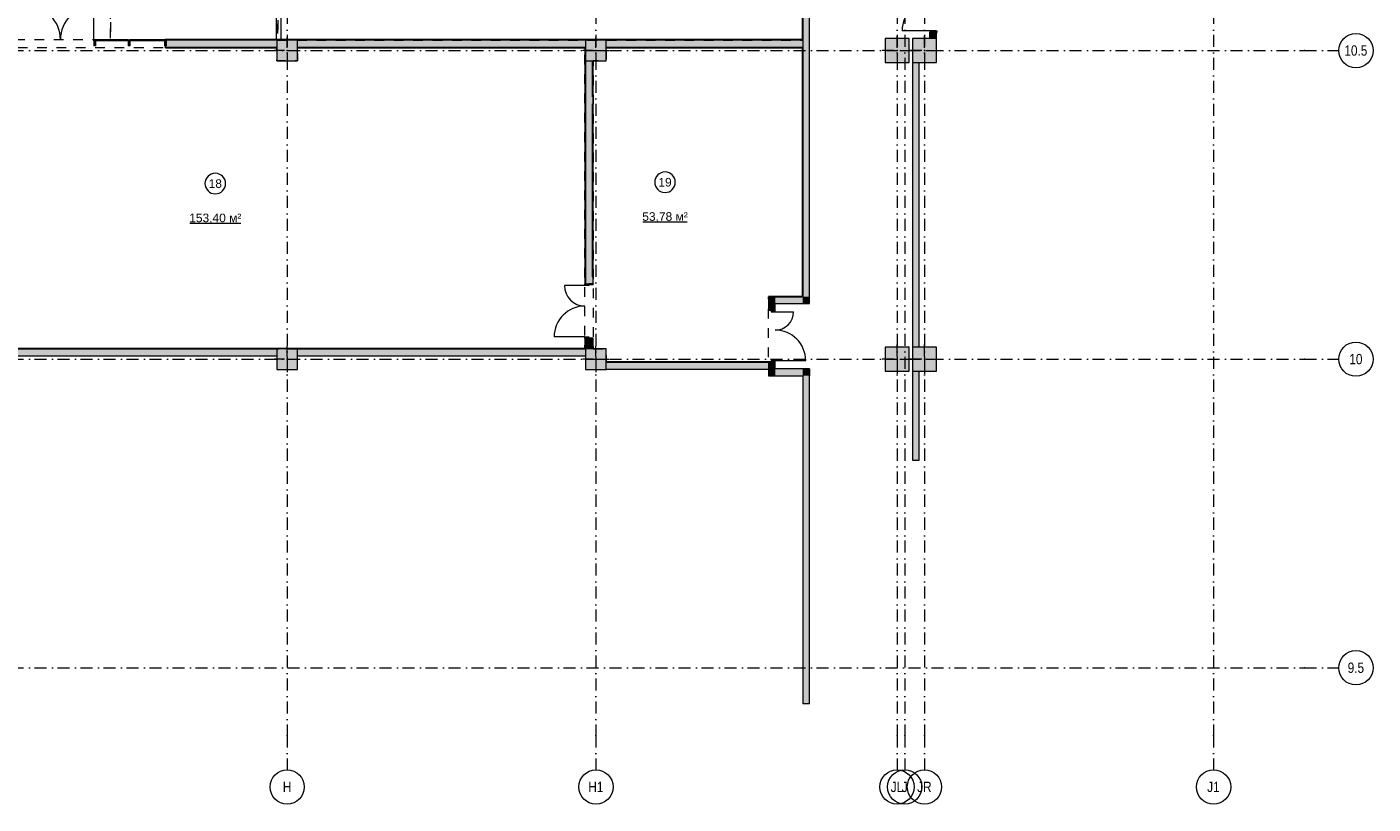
# Model space of a CAD drawing. Header units: millimetres. Extents: x -14761 to 157739, y -22400 to 107990.
# Tile 67 of 81: x 118415 to 157650, y -3975 to 18690. Entities that reach past the tile are written whole.
import ezdxf

# ---------------------------------------------------------------- set-up
doc = ezdxf.new("R2010")
doc.units = ezdxf.units.MM
doc.header["$MEASUREMENT"] = 0
doc.linetypes.add('Штриховая', pattern=[564.444447, 282.222223, -282.222223])
doc.linetypes.add('Штрихпунктирная', pattern=[670.277762, 352.777767, -176.388884, 0, -141.111112])
for name, color, linetype in [('Конструктив - ГКЛ', 7, 'Continuous'), ('Конструктив - Колонны', 7, 'Continuous'), ('Конструктив - Навесные Стены', 7, 'Continuous'), ('Конструктив - стены бассейнов жб нов', 7, 'Continuous'), ('Конструктив - Стены Блок 200 нов', 7, 'Continuous'), ('Конструктив - Стены Внутр сущ.', 7, 'Continuous'), ('Элемент Модели - Зона', 7, 'Continuous'), ('Элемент Модели - Оси', 7, 'Continuous')]:
    doc.layers.add(name, color=color, linetype=linetype)
doc.styles.add('СГЕНЕРИР_СТИЛЬ_1', font='txt')
doc.styles.add('СГЕНЕРИР_СТИЛЬ_3', font='txt')

msp = doc.modelspace()

# ---------------------------------------------------------------- hatches: boundary and pattern name
at = {"layer": 'Конструктив - ГКЛ', "linetype": 'Continuous', "lineweight": 0, "true_color": 0x000000}
for points in [[(141013, 45100), (141013, 18325), (141025, 18325), (141025, 45100)], [(141013, 18300), (141025, 18300), (141025, 18320), (141013, 18320)], [(141013, 18075), (141013, 10825), (141025, 10825), (141025, 18075)], [(141013, 10832), (140025, 10832), (140025, 10820), (141013, 10820)], [(141013, 10820), (141025, 10820), (141013, 10832)], [(134675, 9312), (117364, 9312), (117364, 9300), (134675, 9300)], [(134680, 9312), (134700, 9311), (134700, 9312)], [(134680, 9300), (134700, 9300), (134700, 9311), (134680, 9312)], [(135305, 8910), (140025, 8910), (140025, 8922), (135305, 8922)]]:
    msp.add_hatch(color=18, dxfattribs=at).paths.add_polyline_path(points)
at = {"layer": 'Конструктив - Колонны', "linetype": 'Continuous', "lineweight": 0, "true_color": 0x000000}
for points in [[(125700, 17700), (126300, 17700), (126300, 18300), (125700, 18300)], [(134700, 17700), (135300, 17700), (135300, 18300), (134700, 18300)], [(143425, 17650), (144125, 17650), (144125, 18350), (143425, 18350)], [(144225, 17650), (144925, 17650), (144925, 18350), (144225, 18350)], [(125700, 8700), (126300, 8700), (126300, 9300), (125700, 9300)], [(134700, 8700), (135300, 8700), (135300, 9300), (134700, 9300)], [(143425, 8650), (144125, 8650), (144125, 9350), (143425, 9350)], [(144225, 8650), (144925, 8650), (144925, 9350), (144225, 9350)]]:
    msp.add_hatch(color=18, dxfattribs=at).paths.add_polyline_path(points)
at = {"layer": 'Конструктив - Навесные Стены', "linetype": 'Continuous', "lineweight": 0, "true_color": 0x000000}
for points in [[(120365, 18140), (120415, 18140), (120415, 18290), (120365, 18290)], [(120400, 18310), (120400, 18290), (121380, 18290), (121380, 18310)], [(121365, 18140), (121415, 18140), (121415, 18290), (121365, 18290)], [(121400, 18310), (121400, 18290), (122435, 18290), (122435, 18310)], [(122420, 18140), (122470, 18140), (122470, 18290), (122420, 18290)]]:
    msp.add_hatch(color=18, dxfattribs=at).paths.add_polyline_path(points)
at = {"layer": 'Конструктив - Стены Блок 200 нов', "linetype": 'Continuous', "lineweight": 0, "true_color": 0x000000}
for points in [[(122445, 18080), (122465, 18080), (122465, 18100), (122465, 18320), (122445, 18320)], [(141013, 18320), (122465, 18320), (122465, 18300), (141013, 18300)], [(122465, 18100), (125700, 18100), (125700, 18300), (122465, 18300)], [(122465, 18100), (122465, 18080), (125700, 18080), (125700, 18100)], [(126300, 18300), (126300, 18100), (134700, 18100), (134700, 18300)], [(126305, 18080), (134700, 18080), (134700, 18100), (126305, 18100)], [(134700, 18080), (134700, 18100), (134680, 18100), (134680, 18080)], [(134700, 18075), (134680, 18075), (134680, 11200), (134700, 11200)], [(135300, 18300), (135300, 18100), (141025, 18100), (141025, 18300)], [(135300, 18080), (136950, 18080), (136950, 18100), (137150, 18100), (137150, 18080), (140525, 18080), (140525, 18100), (140725, 18100), (140725, 18080), (141020, 18080), (141020, 18100), (135300, 18100)], [(136958, 18080), (137142, 18080), (137142, 18092), (136958, 18092)], [(140533, 18092), (140533, 18080), (140717, 18080), (140717, 18092)], [(134700, 11200), (134795, 11200), (134900, 11200), (134900, 17700), (134700, 17700)], [(134900, 17695), (134900, 16650), (134920, 16650), (134920, 17695)], [(134908, 16458), (134920, 16458), (134920, 16642), (134908, 16642)], [(134920, 16450), (134900, 16450), (134900, 11400), (134920, 11400)], [(134908, 11208), (134920, 11208), (134920, 11392), (134908, 11392)], [(134795, 11200), (134680, 11200), (134680, 11150), (134795, 11150)], [(134920, 11200), (134900, 11200), (134795, 11200), (134795, 11180), (134920, 11180)], [(134680, 9600), (134795, 9600), (134795, 9650), (134680, 9650)], [(134680, 9312), (134700, 9312), (134700, 9600), (134680, 9600)], [(134700, 9600), (134700, 9311), (134900, 9301), (134900, 9600), (134795, 9600)], [(134920, 9620), (134795, 9620), (134795, 9600), (134900, 9600), (134920, 9600)], [(134900, 9600), (134900, 9301), (134920, 9300), (134920, 9600)], [(134900, 9301), (134700, 9311), (134700, 9300), (134900, 9300)], [(134900, 9301), (134900, 9300), (134920, 9300)]]:
    msp.add_hatch(color=18, dxfattribs=at).paths.add_polyline_path(points)
at = {"layer": 'Конструктив - Стены Внутр сущ.', "linetype": 'Continuous', "lineweight": 0, "true_color": 0x000000}
for points in [[(141225, 10820), (141225, 36000), (141025, 36000), (141025, 10820)], [(144725, 18350), (144925, 18350), (144925, 18540), (144725, 18540)], [(144810, 18540), (144925, 18540), (144925, 18580), (144810, 18580)], [(144225, 17650), (144225, 9350), (144425, 9350), (144425, 17650)], [(140025, 10620), (140225, 10620), (140025, 10820)], [(140025, 10820), (140225, 10620), (140225, 10820)], [(140025, 10620), (140025, 10420), (140225, 10420), (140225, 10620)], [(141025, 10820), (140225, 10820), (140225, 10620), (141025, 10620)], [(141025, 10820), (141225, 10620), (141225, 10820)], [(141025, 10620), (141225, 10620), (141025, 10820)], [(140110, 10420), (140110, 10380), (140225, 10380), (140225, 10420)], [(117300, 9100), (125700, 9100), (125700, 9300), (117300, 9300)], [(126300, 9100), (134700, 9100), (134700, 9300), (126300, 9300)], [(135300, 8710), (140226, 8710), (140226, 8910), (135300, 8910)], [(140025, 8718), (140225, 8718), (140225, 8920), (140025, 8920)], [(140225, 8718), (140025, 8518), (140225, 8518)], [(140225, 8718), (140025, 8718), (140025, 8518)], [(140225, 8920), (140225, 8960), (140110, 8960), (140110, 8920)], [(140225, 8518), (141025, 8518), (141025, 8718), (140225, 8718)], [(141025, 8518), (141225, 8518), (141225, 8718)], [(141025, 8518), (141225, 8718), (141025, 8718)], [(144225, 6059), (144425, 6059), (144425, 8650), (144225, 8650)], [(141025, 8518), (141025, -1055), (141225, -1055), (141225, 8518)]]:
    msp.add_hatch(color=18, dxfattribs=at).paths.add_polyline_path(points)

# ---------------------------------------------------------------- linework, layer by layer
at = {"layer": 'Конструктив - ГКЛ', "color": 251, "linetype": 'Continuous', "lineweight": 20, "true_color": 0x575757}
for p, q in [((134700, 9311), (134700, 9300)), ((134700, 9311), (134700, 9300)), ((134900, 9301), (134900, 9300))]:
    msp.add_line(p, q, dxfattribs=at)
at = {"layer": 'Конструктив - ГКЛ', "color": 251, "linetype": 'Continuous', "lineweight": 20, "true_color": 0x575757, "flags": 128}
for points in [[(141025, 18325), (141025, 45310)], [(141013, 45100), (141013, 18325)], [(141013, 18075), (141013, 10825)], [(141025, 10825), (141025, 18080)], [(141013, 10832), (140025, 10832)], [(140025, 10820), (141013, 10820)], [(117300, 9300), (125700, 9300)], [(134675, 9312), (117364, 9312)], [(126300, 9300), (134700, 9300)], [(135300, 8910), (140025, 8910)], [(140025, 8922), (135305, 8922)]]:
    msp.add_lwpolyline(points, dxfattribs=at)
at = {"layer": 'Конструктив - ГКЛ', "color": 251, "linetype": 'Continuous', "lineweight": 5, "true_color": 0x575757, "flags": 128}
for points in [[(140025, 10825), (140025, 10832)], [(141025, 10820), (141013, 10820)], [(140025, 8915), (140025, 8922)]]:
    msp.add_lwpolyline(points, dxfattribs=at)
at = {"layer": 'Конструктив - Колонны', "color": 251, "linetype": 'Continuous', "lineweight": 5, "true_color": 0x575757}
for p, q in [((126000, 18080), (126000, 18380)), ((135000, 18080), (135000, 18380)), ((143775, 18080), (143775, 18430)), ((144575, 18080), (144575, 18430)), ((125920, 18000), (125620, 18000)), ((126000, 17920), (126000, 17620)), ((126080, 18000), (126380, 18000)), ((134920, 18000), (134620, 18000)), ((135000, 17920), (135000, 17620)), ((135080, 18000), (135380, 18000)), ((143695, 18000), (143345, 18000)), ((143775, 17920), (143775, 17570)), ((143855, 18000), (144205, 18000)), ((144495, 18000), (144145, 18000)), ((144575, 17920), (144575, 17570)), ((144655, 18000), (145005, 18000)), ((143775, 9080), (143775, 9430)), ((144575, 9080), (144575, 9430)), ((126000, 9080), (126000, 9380)), ((135000, 9080), (135000, 9380)), ((125920, 9000), (125620, 9000)), ((126000, 8920), (126000, 8620)), ((126080, 9000), (126380, 9000)), ((134920, 9000), (134620, 9000)), ((135000, 8920), (135000, 8620)), ((135080, 9000), (135380, 9000)), ((143695, 9000), (143345, 9000)), ((143775, 8920), (143775, 8570)), ((143855, 9000), (144205, 9000)), ((144495, 9000), (144145, 9000)), ((144575, 8920), (144575, 8570)), ((144655, 9000), (145005, 9000))]:
    msp.add_line(p, q, dxfattribs=at)
at = {"layer": 'Конструктив - Колонны', "color": 251, "linetype": 'Continuous', "lineweight": 15, "true_color": 0x575757, "flags": 128}
for points in [[(125700, 17700), (126300, 17700), (126300, 18300), (125700, 18300)], [(134700, 17700), (135300, 17700), (135300, 18300), (134700, 18300)], [(143425, 17650), (144125, 17650), (144125, 18350), (143425, 18350)], [(144225, 17650), (144925, 17650), (144925, 18350), (144225, 18350)], [(125700, 8700), (126300, 8700), (126300, 9300), (125700, 9300)], [(134700, 8700), (135300, 8700), (135300, 9300), (134700, 9300)], [(143425, 8650), (144125, 8650), (144125, 9350), (143425, 9350)], [(144225, 8650), (144925, 8650), (144925, 9350), (144225, 9350)]]:
    msp.add_lwpolyline(points, close=True, dxfattribs=at)
at = {"layer": 'Конструктив - Колонны', "color": 251, "linetype": 'Continuous', "lineweight": 5, "true_color": 0x575757}
for p in [(126000, 18000), (135000, 18000), (143775, 18000), (144575, 18000), (126000, 9000), (135000, 9000), (143775, 9000), (144575, 9000)]:
    msp.add_point(p, dxfattribs=at)
at = {"layer": 'Конструктив - Навесные Стены', "color": 7, "linetype": 'Continuous', "lineweight": 15}
for p, q in [((120365, 18320), (120365, 19295)), ((120365, 18320), (120365, 18280)), ((120365, 18280), (120365, 18320)), ((120365, 18290), (120365, 18140)), ((120415, 18290), (120365, 18290)), ((120415, 18140), (120365, 18140)), ((120415, 18290), (120415, 18140)), ((121365, 18290), (121365, 18140)), ((121415, 18290), (121365, 18290)), ((121415, 18140), (121365, 18140)), ((121415, 18290), (121415, 18140)), ((122420, 18290), (122420, 18140)), ((122470, 18290), (122420, 18290)), ((122470, 18140), (122420, 18140)), ((122470, 18290), (122470, 18140))]:
    msp.add_line(p, q, dxfattribs=at)
at = {"layer": 'Конструктив - Навесные Стены', "color": 7, "linetype": 'Continuous', "lineweight": 15, "flags": 128}
for points in [[(120400, 18310), (120400, 18290), (121380, 18290), (121380, 18310)], [(121400, 18310), (121400, 18290), (122435, 18290), (122435, 18310)]]:
    msp.add_lwpolyline(points, close=True, dxfattribs=at)
at = {"layer": 'Конструктив - Навесные Стены', "color": 7, "linetype": 'Continuous', "lineweight": 15}
for centre, start, end in [((118415, 18320), 359.9997, 89.9997), ((120365, 18320), 89.9997, 179.9997)]:
    msp.add_arc(centre, 975, start, end, dxfattribs=at)
at = {"layer": 'Конструктив - стены бассейнов жб нов', "color": 251, "linetype": 'Continuous', "lineweight": 15, "true_color": 0x575757}
for p, q in [((125675, 18325), (125687, 18325)), ((125687, 18325), (125700, 18325)), ((125700, 18325), (125800, 18325)), ((125800, 18325), (125812, 18325)), ((125812, 18325), (125825, 18325))]:
    msp.add_line(p, q, dxfattribs=at)
at = {"layer": 'Конструктив - стены бассейнов жб нов', "color": 251, "linetype": 'Continuous', "lineweight": 15, "true_color": 0x575757, "flags": 128}
for points in [[(125675, 24100), (125675, 18325)], [(125825, 18325), (125825, 24100)], [(125675, 18320), (125687, 18320)], [(125687, 18320), (125700, 18320)], [(125700, 18320), (125800, 18320)], [(125800, 18320), (125812, 18320)], [(125812, 18320), (125825, 18320)]]:
    msp.add_lwpolyline(points, dxfattribs=at)
at = {"layer": 'Конструктив - Стены Блок 200 нов', "color": 251, "linetype": 'Continuous', "lineweight": 20, "true_color": 0x575757}
for p, q in [((122445, 18320), (122445, 18080)), ((122465, 18320), (122445, 18320)), ((122445, 18320), (122445, 18080)), ((122465, 18080), (122445, 18080)), ((122465, 18080), (122445, 18080)), ((122465, 18100), (122465, 18320)), ((125700, 18300), (122465, 18300)), ((122465, 18100), (125700, 18100)), ((134700, 18300), (126300, 18300)), ((126305, 18100), (126300, 18100)), ((126305, 18100), (134700, 18100)), ((141013, 18300), (135300, 18300)), ((135300, 18100), (141020, 18100)), ((141013, 18320), (141013, 18300)), ((141013, 18320), (141013, 18300)), ((141013, 18300), (141025, 18300)), ((141013, 18300), (141025, 18300)), ((141025, 18100), (141020, 18100)), ((141025, 18300), (141025, 18320)), ((141025, 18300), (141025, 18320)), ((134700, 17700), (134700, 11200)), ((134900, 17700), (134900, 17695)), ((134900, 16650), (134900, 17695)), ((134900, 11400), (134900, 16450)), ((134680, 11200), (134700, 11200)), ((134680, 11200), (134700, 11200)), ((134680, 11200), (134700, 11200)), ((134700, 11200), (134795, 11200)), ((134700, 11200), (134795, 11200)), ((134700, 11200), (134795, 11200)), ((134795, 11200), (134795, 11180)), ((134900, 11200), (134795, 11200)), ((134795, 11180), (134920, 11180)), ((134795, 11180), (134920, 11180)), ((134920, 11200), (134920, 11180)), ((134920, 11200), (134920, 11180)), ((134680, 9600), (134700, 9600)), ((134680, 9600), (134700, 9600)), ((134680, 9600), (134700, 9600)), ((134700, 9600), (134700, 9312)), ((134700, 9600), (134795, 9600)), ((134700, 9600), (134795, 9600)), ((134700, 9600), (134795, 9600)), ((134795, 9620), (134920, 9620)), ((134795, 9600), (134795, 9620)), ((134795, 9620), (134920, 9620)), ((134900, 9600), (134795, 9600)), ((134900, 9301), (134900, 9600)), ((134920, 9600), (134920, 9620)), ((134920, 9600), (134920, 9620)), ((134700, 9312), (134680, 9312)), ((134700, 9312), (134680, 9312)), ((134700, 9311), (134700, 9312)), ((134700, 9311), (134700, 9312))]:
    msp.add_line(p, q, dxfattribs=at)
at = {"layer": 'Конструктив - Стены Блок 200 нов', "color": 251, "linetype": 'Continuous', "lineweight": 5, "true_color": 0x575757}
for p, q in [((134680, 11150), (134080, 11150)), ((134680, 11150), (134680, 11200)), ((134680, 11200), (134795, 11200)), ((134795, 11150), (134680, 11150)), ((134795, 11200), (134795, 11150)), ((134680, 9650), (133780, 9650)), ((134680, 9600), (134680, 9650)), ((134680, 9650), (134795, 9650)), ((134795, 9600), (134680, 9600)), ((134795, 9650), (134795, 9600))]:
    msp.add_line(p, q, dxfattribs=at)
at = {"layer": 'Конструктив - Стены Блок 200 нов', "color": 251, "linetype": 'Continuous', "lineweight": 20, "true_color": 0x575757, "flags": 128}
for points in [[(141013, 18320), (122465, 18320)], [(122465, 18080), (125700, 18080)], [(126305, 18080), (134700, 18080)], [(134680, 18100), (134680, 18080)], [(134680, 18100), (134700, 18100)], [(134680, 18075), (134680, 11200)], [(135300, 18080), (136950, 18080)], [(136958, 18080), (137142, 18080)], [(137150, 18080), (140525, 18080)], [(140533, 18080), (140717, 18080)], [(140725, 18080), (141013, 18080)], [(141025, 18320), (141025, 18300)], [(141025, 18300), (141025, 18100)], [(141025, 18100), (141025, 18080)], [(134920, 16650), (134920, 17695)], [(134920, 16458), (134920, 16642)], [(134920, 11400), (134920, 16450)], [(134920, 11208), (134920, 11392)], [(134680, 9600), (134680, 9312)], [(134920, 9300), (134920, 9600)]]:
    msp.add_lwpolyline(points, dxfattribs=at)
at = {"layer": 'Конструктив - Стены Блок 200 нов', "color": 251, "linetype": 'Continuous', "lineweight": 5, "true_color": 0x575757}
for centre, radius, start, end in [((134680, 11150), 600, 180, 270), ((134680, 9650), 900, 90, 180)]:
    msp.add_arc(centre, radius, start, end, dxfattribs=at)
at = {"layer": 'Конструктив - Стены Внутр сущ.', "color": 251, "linetype": 'Continuous', "lineweight": 15, "true_color": 0x575757}
msp.add_line((144810, 18580), (143922, 18580), dxfattribs=at)
at = {"layer": 'Конструктив - Стены Внутр сущ.', "color": 251, "linetype": 'Continuous', "lineweight": 20, "true_color": 0x575757}
for p, q in [((144725, 18540), (144725, 18503)), ((144810, 18540), (144725, 18540)), ((144810, 18540), (144725, 18540)), ((144810, 18540), (144725, 18540)), ((144725, 18540), (144725, 18503)), ((144725, 18540), (144725, 18503)), ((144925, 18540), (144810, 18540)), ((144925, 18540), (144810, 18540)), ((144925, 18540), (144810, 18540)), ((144925, 18540), (144925, 18503)), ((144925, 18540), (144925, 18503)), ((144925, 18540), (144925, 18503)), ((140110, 10420), (140025, 10420)), ((140110, 10420), (140025, 10420)), ((140225, 10420), (140110, 10420)), ((140225, 10420), (140110, 10420)), ((140225, 10420), (140110, 10420)), ((140110, 8920), (140025, 8920)), ((140110, 8920), (140025, 8920)), ((140225, 8920), (140110, 8920)), ((140225, 8920), (140110, 8920)), ((140225, 8920), (140110, 8920))]:
    msp.add_line(p, q, dxfattribs=at)
at = {"layer": 'Конструктив - Стены Внутр сущ.', "color": 251, "linetype": 'Continuous', "lineweight": 30, "true_color": 0x575757}
for p, q in [((144810, 18540), (144810, 18580)), ((144810, 18580), (144925, 18580)), ((144925, 18540), (144810, 18540)), ((144925, 18580), (144925, 18540))]:
    msp.add_line(p, q, dxfattribs=at)
at = {"layer": 'Конструктив - Стены Внутр сущ.', "color": 251, "linetype": 'Continuous', "lineweight": 5, "true_color": 0x575757}
for p, q in [((140110, 10420), (140110, 10380)), ((140225, 10420), (140110, 10420)), ((140110, 10380), (140225, 10380)), ((140225, 10380), (140225, 10420)), ((140225, 10380), (140757, 10380)), ((140225, 8960), (140110, 8960)), ((140110, 8960), (140110, 8920)), ((140110, 8920), (140225, 8920)), ((140225, 8920), (140225, 8960)), ((140225, 8960), (141113, 8960))]:
    msp.add_line(p, q, dxfattribs=at)
at = {"layer": 'Конструктив - Стены Внутр сущ.', "color": 251, "linetype": 'Continuous', "lineweight": 20, "true_color": 0x575757, "flags": 128}
for points in [[(141025, 36000), (141025, 10820)], [(141225, 10820), (141225, 36000)], [(144725, 18540), (144725, 18350)], [(144925, 18350), (144925, 18540)], [(144225, 17650), (144225, 9350)], [(144425, 9350), (144425, 17650)], [(140025, 10820), (140025, 10620)], [(141025, 10820), (140025, 10820)], [(140025, 10620), (140025, 10420)], [(140225, 10620), (141225, 10620)], [(140225, 10420), (140225, 10620)], [(141225, 10620), (141225, 10820)], [(125700, 9300), (117300, 9300)], [(117300, 9100), (125700, 9100)], [(134700, 9300), (126300, 9300)], [(126300, 9100), (134700, 9100)], [(140226, 8910), (135300, 8910)], [(135300, 8710), (140226, 8710)], [(140025, 8920), (140025, 8518)], [(140225, 8718), (140225, 8920)], [(141225, 8718), (140225, 8718)], [(140226, 8710), (140226, 8910)], [(141225, 8718), (141225, 8518)], [(144225, 8650), (144225, 6059)], [(144425, 6059), (144425, 8650)], [(140025, 8518), (140225, 8518)], [(140225, 8518), (141025, 8518)], [(141025, 8518), (141025, -1055)], [(141225, -1055), (141225, 8518)], [(144225, 6059), (144425, 6059)], [(141225, -1055), (141025, -1055)]]:
    msp.add_lwpolyline(points, dxfattribs=at)
at = {"layer": 'Конструктив - Стены Внутр сущ.', "color": 251, "linetype": 'Continuous', "lineweight": 5, "true_color": 0x575757}
for centre, radius, start, end in [((144810, 18580), 888, 90, 180), ((140225, 10380), 532, 270, 0), ((140225, 8960), 888, 0, 90)]:
    msp.add_arc(centre, radius, start, end, dxfattribs=at)
at = {"layer": 'Элемент Модели - Зона', "color": 7, "linetype": 'Continuous', "lineweight": 15}
for p, q in [((123160, 12967), (124650, 12967)), ((136362, 13008), (137663, 13008))]:
    msp.add_line(p, q, dxfattribs=at)
at = {"layer": 'Элемент Модели - Зона', "color": 7, "linetype": 'Штриховая', "lineweight": 15, "flags": 128}
for points in [[(36150, 44957), (36110, 44957), (36110, 36320), (41880, 36320), (41880, 39142), (45143, 42405), (45157, 42391), (45157, 42420), (63300, 42420), (63300, 42400), (77400, 42400), (77400, 42420), (114081, 42420), (117317, 39177), (117320, 38842), (117320, 36305), (117360, 36305), (117360, 34300), (117120, 34300), (117120, 35700), (116700, 35700), (116700, 36100), (108300, 36100), (108300, 35700), (107700, 35700), (107700, 36100), (99320, 36100), (99320, 26970), (107700, 26970), (107700, 27650), (108300, 27650), (108300, 26460), (112380, 26460), (112380, 27370), (112500, 27370), (112500, 21180), (117120, 21180), (117120, 26250), (116650, 26250), (116650, 27750), (117120, 27750), (117120, 32800), (117360, 32800), (117360, 20150), (117120, 20150), (117120, 20940), (99320, 20940), (99320, 14650), (117120, 14650), (117120, 17700), (116700, 17700), (116700, 18326), (117120, 18326), (117120, 18650), (117360, 18650), (117360, 18320), (120850, 18320), (120850, 37205), (120239, 37205), (120239, 45000), (125700, 45000), (125700, 45300), (126300, 45300), (126300, 45000), (141025, 45000), (141025, 45100), (140125, 45100), (140125, 47500), (132700, 47500), (132700, 53680), (130530, 53680), (130530, 54300), (129183, 54300), (126300, 54300), (126300, 53700), (125700, 53700), (125700, 54213), (124800, 54213), (117300, 54213), (117300, 53700), (116700, 53700), (116700, 54213), (108300, 54213), (108300, 53700), (107700, 53700), (107700, 54213), (99300, 54213), (99300, 53700), (98700, 53700), (98700, 54213), (90650, 54213), (90650, 53700), (90050, 53700), (89950, 53700), (89950, 48633), (77450, 48633), (77450, 53800), (77450, 61690), (77460, 61690), (77460, 67850), (74720, 67850), (74720, 59730), (73965, 59730), (73965, 54212), (72300, 54212), (72300, 53700), (71700, 53700), (71700, 54212), (63300, 54212), (63300, 53700), (62700, 53700), (62700, 54212), (61025, 54212), (61025, 46500), (61025, 45000), (54300, 45000), (54300, 44700), (53700, 44700), (53700, 45000), (45300, 45000), (45300, 44700), (44700, 44700), (44700, 45000), (36750, 45000), (36750, 44700), (36150, 44700)], [(120850, 18309), (120850, 18300), (122410, 18300), (122410, 18320), (125725, 18320), (125725, 24100), (125700, 24100), (125700, 25600), (125725, 25600), (125725, 26250), (125650, 26250), (125650, 27750), (125725, 27750), (125725, 28400), (125700, 28400), (125700, 29900), (125725, 29900), (125725, 35700), (125700, 35700), (125700, 36300), (126300, 36300), (126300, 35825), (134700, 35825), (134700, 36300), (135300, 36300), (135300, 35825), (141025, 35825), (141025, 45000), (138381, 45000), (135300, 45000), (135300, 44700), (134700, 44700), (134700, 45000), (126300, 45000), (126300, 44700), (125700, 44700), (125700, 45000), (122696, 45000), (122696, 42752), (124332, 42752), (124332, 39578), (122696, 39578), (122696, 37205), (120850, 37205)], [(125725, 18300), (141025, 18300), (141025, 27000), (126350, 27000), (126350, 26250), (125725, 26250)], [(117320, 18080), (117320, 9300), (125700, 9300), (125700, 9300), (126300, 9300), (126300, 9300), (134680, 9300), (134680, 18080), (126300, 18080), (126300, 17700), (125700, 17700), (125700, 18080)], [(134920, 9300), (135300, 9300), (135300, 8910), (140025, 8910), (140025, 10820), (141025, 10820), (141025, 18080), (135300, 18080), (135300, 17700), (134920, 17700)]]:
    msp.add_lwpolyline(points, close=True, dxfattribs=at)
at = {"layer": 'Элемент Модели - Зона', "color": 7, "linetype": 'Continuous', "lineweight": 15, "flags": 128}
for points in [[(124205, 14121, 1), (123605, 14121, 1)], [(137313, 14161, 1), (136713, 14161, 1)]]:
    msp.add_lwpolyline(points, format="xyb", close=True, dxfattribs=at)
at = {"layer": 'Элемент Модели - Оси', "color": 7, "linetype": 'Штрихпунктирная', "lineweight": 15}
for p, q in [((126000, 92200), (126000, -1975)), ((135000, 92200), (135000, -1975)), ((143775, 92200), (143775, -1975)), ((144000, 92200), (144000, -1975)), ((144575, 92200), (144575, -1975)), ((153000, 92200), (153000, -1975)), ((-12761, 18000), (155650, 18000)), ((155650, 18000), (156650, 18000)), ((-12761, 9000), (155650, 9000)), ((155650, 9000), (156650, 9000)), ((-12761, 0), (155650, 0)), ((155650, 0), (156650, 0)), ((126000, -1975), (126000, -2975)), ((135000, -1975), (135000, -2975)), ((143775, -1975), (143775, -2975)), ((144000, -1975), (144000, -2975)), ((144575, -1975), (144575, -2975)), ((153000, -1975), (153000, -2975))]:
    msp.add_line(p, q, dxfattribs=at)
at = {"layer": 'Элемент Модели - Оси', "color": 7, "linetype": 'Continuous', "lineweight": 15}
for centre in [(157150, 18000), (157150, 9000), (157150, 0), (126000, -3475), (135000, -3475), (143775, -3475), (144000, -3475), (144575, -3475), (153000, -3475)]:
    msp.add_circle(centre, 500, dxfattribs=at)
at = {"layer": 'Элемент Модели - Оси', "color": 7, "linetype": 'Штрихпунктирная', "lineweight": 15}
for p in [(155650, 18000), (155650, 18000), (155650, 9000), (155650, 9000), (155650, 0), (155650, 0), (126000, -1975), (126000, -1975), (135000, -1975), (135000, -1975), (143775, -1975), (143775, -1975), (144000, -1975), (144000, -1975), (144575, -1975), (144575, -1975), (153000, -1975), (153000, -1975)]:
    msp.add_point(p, dxfattribs=at)

# ---------------------------------------------------------------- texts
at = {"layer": 'Элемент Модели - Зона', "color": 7, "lineweight": 15, "char_height": 250, "attachment_point": 5, "style": 'СГЕНЕРИР_СТИЛЬ_1'}
for s, insert in [('\\A1;{\\pqc;\\fArial|b0|i0|c204|p38;18}', (123905, 14119)), ('\\A1;{\\pqc;\\fArial|b0|i0|c204|p38;19}', (137013, 14159)), ('\\A1;{\\pqc;\\fArial|b0|i0|c204|p38;153,40 м²}', (123905, 13096)), ('\\A1;{\\pqc;\\fArial|b0|i0|c204|p38;53,78 м²}', (137013, 13137))]:
    msp.add_mtext(s, dxfattribs=dict(at, insert=insert))
at = {"layer": 'Элемент Модели - Оси', "color": 30, "lineweight": 5, "true_color": 0xff823e, "char_height": 300, "attachment_point": 4, "style": 'СГЕНЕРИР_СТИЛЬ_3'}
for s, insert in [('\\A1;{\\pql;\\pt0;\\fArial Narrow|b0|i0|c204|p34;10.5}', (156814, 18000)), ('\\A1;{\\pql;\\pt0;\\fArial Narrow|b0|i0|c204|p34;10}', (156958, 9000)), ('\\A1;{\\pql;\\pt0;\\fArial Narrow|b0|i0|c204|p34;9.5}', (156910, 0)), ('\\A1;{\\pql;\\pt0;\\fArial Narrow|b0|i0|c204|p34;H}', (125874, -3473)), ('\\A1;{\\pql;\\pt0;\\fArial Narrow|b0|i0|c204|p34;H1}', (134778, -3473)), ('\\A1;{\\pql;\\pt0;\\fArial Narrow|b0|i0|c204|p34;JL}', (143591, -3476)), ('\\A1;{\\pql;\\pt0;\\fArial Narrow|b0|i0|c204|p34;J}', (143912, -3476)), ('\\A1;{\\pql;\\pt0;\\fArial Narrow|b0|i0|c204|p34;JR}', (144362, -3476)), ('\\A1;{\\pql;\\pt0;\\fArial Narrow|b0|i0|c204|p34;J1}', (152816, -3475))]:
    msp.add_mtext(s, dxfattribs=dict(at, insert=insert))

doc.saveas('drawing.dxf')
